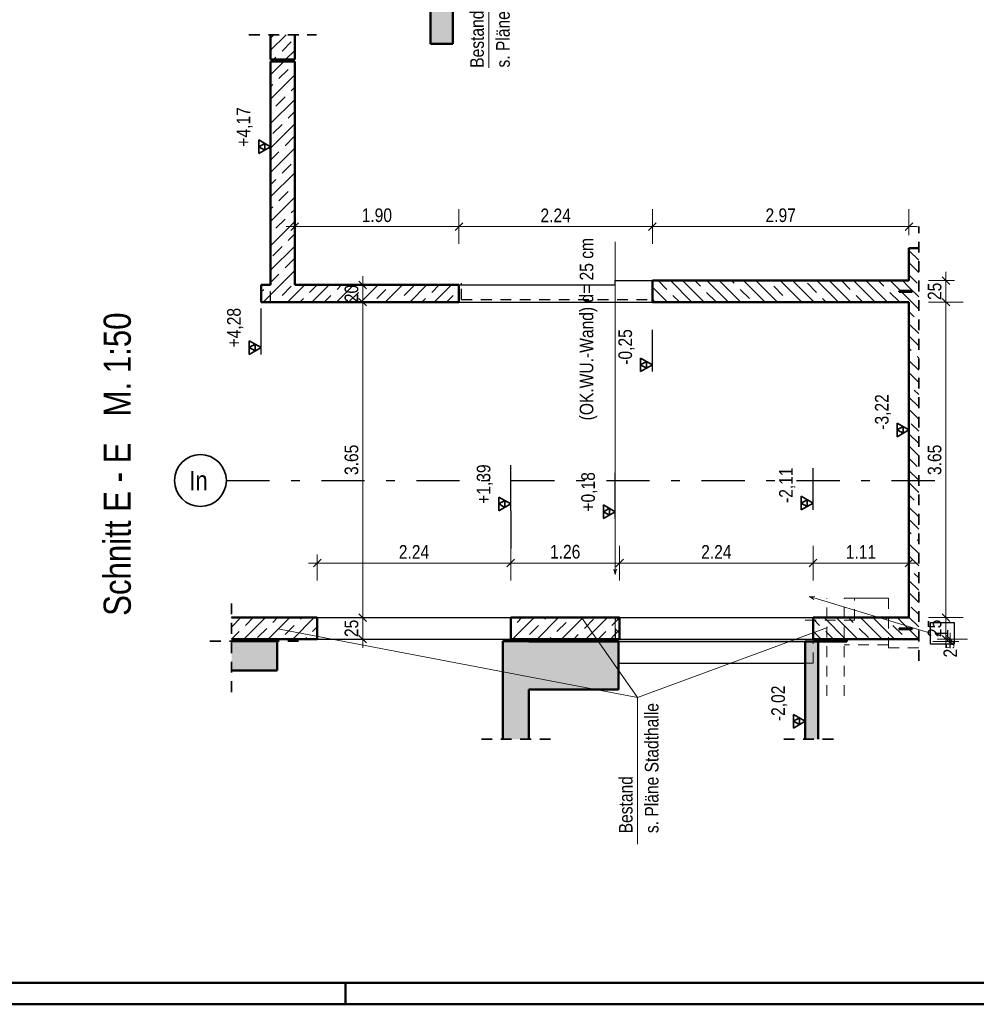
# Model space of a CAD drawing. Header units: millimetres. Extents: x 0 to 102, y -15 to 47.
# Tile 72 of 103: x 55 to 66, y 0 to 11. Entities that reach past the tile are written whole.
import ezdxf
from ezdxf.enums import TextEntityAlignment as Align

# ---------------------------------------------------------------- set-up
doc = ezdxf.new("R2010")
doc.units = ezdxf.units.MM
doc.linetypes.add('DASHDOTX2', pattern=[2, 1, -0.5, 0, -0.5])
doc.linetypes.add('HIDDEN', pattern=[0.375, 0.25, -0.125])
doc.layers.add('Achsen', color=7, linetype='Continuous', lineweight=20)
doc.layers.add('Schraffuren', color=7, linetype='Continuous', lineweight=20)
doc.styles.add('Arial Narrow', font='ARIALN.TTF')
doc.linetypes.add('STRAKON_Linetype_13', pattern='A,30,[130,ltypeshp.shx,S=3.75,R=-30,X=0,Y=0],-3.75,[130,ltypeshp.shx,S=3.75,R=-30,X=0,Y=0]', length=33.75)
doc.linetypes.add('STRAKON_Linetype_13_small', pattern='A,10.125,[130,ltypeshp.shx,S=3.75,R=-30,X=0,Y=0],-3.75,[130,ltypeshp.shx,S=3.75,R=-30,X=0,Y=0]', length=10.126)
doc.dimstyles.new('Arch_Strakon_dimstyle', dxfattribs={"dimtxt": 15.75, "dimasz": 1, "dimexe": 1.25, "dimexo": 0.0625, "dimgap": 1, "dimtad": 0, "dimzin": 12, "dimdsep": 46, "dimtxsty": 'Arial Narrow', "dimblk": 'Arrowhead_Tick', "dimsah": 1, "dimcen": 0, "dimse1": 1, "dimse2": 1, "dimclrd": 6, "dimclrt": 2, "dimazin": 0, "dimtfac": 1, "dimtdec": 4, "dimtmove": 0, "dimatfit": 3, "dimldrblk": 'NONE', "dimfxl": 1, "dimtvp": 1, "dimtolj": 1, "dimtzin": 0, "dimlwd": 13, "dimarcsym": 2})
pattern_1 = [(45, (0, 0), (-0.14142136, 0.14142136), [0.15, -0.1]), (45, (-0.07071, 0.07071), (-0.14142136, 0.14142136), [])]
pattern_2 = [(135, (0, 0), (-0.212132, -0.212132), []), (135, (-0.0707, -0.0707), (-0.212132, -0.212132), []), (135, (-0.14142, -0.14142), (-0.212132, -0.212132), [0.15, -0.1])]

# ---------------------------------------------------------------- blocks, each defined once
blk = doc.blocks.new('Arrowhead_Tick')
at = {"color": 0, "linetype": 'Continuous', "lineweight": -2}
for p, q in [((0, 20), (0, -10)), ((-1, 0), (0, 0)), ((10, 0), (0, 0))]:
    blk.add_line(p, q, dxfattribs=at)
at = {"color": 2, "linetype": 'Continuous', "lineweight": 35}
blk.add_line((4.4, 4.4), (-4.4, -4.4), dxfattribs=at)
blk = doc.blocks.new('*D540')
at = {"layer": 'Achsen', "color": 6, "linetype": 'Continuous', "lineweight": 13}
blk.add_line((62.183, 5.106), (64.403, 5.106), dxfattribs=at)
at = {"layer": 'Defpoints', "color": 0}
for p in [(64.413, 5.106), (62.173, 4.225), (64.413, 4.225)]:
    blk.add_point(p, dxfattribs=at)
at = {"layer": 'Achsen', "color": 6, "lineweight": 13, "xscale": 0.01, "yscale": 0.01, "zscale": 0.01}
blk.add_blockref('Arrowhead_Tick', (64.413, 5.106), dxfattribs=at)
at = {"layer": 'Achsen', "color": 6, "lineweight": 13, "xscale": 0.01, "yscale": 0.01, "zscale": 0.01, "rotation": 180}
blk.add_blockref('Arrowhead_Tick', (62.173, 5.106), dxfattribs=at)
at = {"layer": 'Achsen', "color": 2, "lineweight": 35, "insert": (63.293, 5.235), "char_height": 0.1575, "attachment_point": 5, "style": 'Arial Narrow'}
blk.add_mtext('\\A1;2.24', dxfattribs=at)
blk = doc.blocks.new('_None')
blk = doc.blocks.new('*D541')
at = {"layer": 'Achsen', "color": 6, "linetype": 'Continuous', "lineweight": 13}
blk.add_line((64.423, 5.106), (65.513, 5.106), dxfattribs=at)
at = {"layer": 'Defpoints', "color": 0}
for p in [(65.523, 5.106), (64.413, 4.475), (65.523, 4.475)]:
    blk.add_point(p, dxfattribs=at)
at = {"layer": 'Achsen', "color": 6, "lineweight": 13, "xscale": 0.01, "yscale": 0.01, "zscale": 0.01}
blk.add_blockref('Arrowhead_Tick', (65.523, 5.106), dxfattribs=at)
at = {"layer": 'Achsen', "color": 6, "lineweight": 13, "xscale": 0.01, "yscale": 0.01, "zscale": 0.01, "rotation": 180}
blk.add_blockref('Arrowhead_Tick', (64.413, 5.106), dxfattribs=at)
at = {"layer": 'Achsen', "color": 2, "lineweight": 35, "insert": (64.968, 5.235), "char_height": 0.1575, "attachment_point": 5, "style": 'Arial Narrow'}
blk.add_mtext('\\A1;1.11', dxfattribs=at)
blk = doc.blocks.new('*D543')
at = {"color": 6, "linetype": 'Continuous', "lineweight": 13}
blk.add_line((58.683, 5.106), (60.903, 5.106), dxfattribs=at)
at = {"layer": 'Defpoints', "color": 0}
for p in [(60.913, 5.106), (58.673, 4.475), (60.913, 4.475)]:
    blk.add_point(p, dxfattribs=at)
at = {"color": 6, "lineweight": 13, "xscale": 0.01, "yscale": 0.01, "zscale": 0.01}
blk.add_blockref('Arrowhead_Tick', (60.913, 5.106), dxfattribs=at)
at = {"color": 6, "lineweight": 13, "xscale": 0.01, "yscale": 0.01, "zscale": 0.01, "rotation": 180}
blk.add_blockref('Arrowhead_Tick', (58.673, 5.106), dxfattribs=at)
at = {"color": 2, "lineweight": 35, "insert": (59.793, 5.235), "char_height": 0.1575, "attachment_point": 5, "style": 'Arial Narrow'}
blk.add_mtext('\\A1;2.24', dxfattribs=at)
blk = doc.blocks.new('*D544')
at = {"color": 6, "linetype": 'Continuous', "lineweight": 13}
blk.add_line((60.923, 5.106), (62.163, 5.106), dxfattribs=at)
at = {"layer": 'Defpoints', "color": 0}
for p in [(62.173, 5.106), (60.913, 4.475), (62.173, 4.475)]:
    blk.add_point(p, dxfattribs=at)
at = {"color": 6, "lineweight": 13, "xscale": 0.01, "yscale": 0.01, "zscale": 0.01}
blk.add_blockref('Arrowhead_Tick', (62.173, 5.106), dxfattribs=at)
at = {"color": 6, "lineweight": 13, "xscale": 0.01, "yscale": 0.01, "zscale": 0.01, "rotation": 180}
blk.add_blockref('Arrowhead_Tick', (60.913, 5.106), dxfattribs=at)
at = {"color": 2, "lineweight": 35, "insert": (61.543, 5.236), "char_height": 0.1575, "attachment_point": 5, "style": 'Arial Narrow'}
blk.add_mtext('\\A1;1.26', dxfattribs=at)
blk = doc.blocks.new('*D545')
at = {"color": 6, "linetype": 'Continuous', "lineweight": 13}
blk.add_line((59.2, 4.235), (59.2, 4.465), dxfattribs=at)
at = {"layer": 'Defpoints', "color": 0}
for p in [(58.673, 4.475), (59.2, 4.475), (58.673, 4.225)]:
    blk.add_point(p, dxfattribs=at)
at = {"color": 6, "lineweight": 13, "xscale": 0.01, "yscale": 0.01, "zscale": 0.01}
for p, rotation in [((59.2, 4.475), 90), ((59.2, 4.225), 270)]:
    blk.add_blockref('Arrowhead_Tick', p, dxfattribs=dict(at, rotation=rotation))
at = {"color": 2, "lineweight": 35, "insert": (59.07, 4.35), "char_height": 0.1575, "attachment_point": 5, "rotation": 90, "style": 'Arial Narrow'}
blk.add_mtext('\\A1;25', dxfattribs=at)
blk = doc.blocks.new('*D546')
at = {"color": 6, "linetype": 'Continuous', "lineweight": 13}
blk.add_line((59.2, 4.485), (59.2, 8.115), dxfattribs=at)
at = {"layer": 'Defpoints', "color": 0}
for p in [(58.133, 8.125), (59.2, 8.125), (58.673, 4.475)]:
    blk.add_point(p, dxfattribs=at)
at = {"color": 6, "lineweight": 13, "xscale": 0.01, "yscale": 0.01, "zscale": 0.01}
for p, rotation in [((59.2, 8.125), 90), ((59.2, 4.475), 270)]:
    blk.add_blockref('Arrowhead_Tick', p, dxfattribs=dict(at, rotation=rotation))
at = {"color": 2, "lineweight": 35, "insert": (59.07, 6.3), "char_height": 0.1575, "attachment_point": 5, "rotation": 90, "style": 'Arial Narrow'}
blk.add_mtext('\\A1;3.65', dxfattribs=at)
blk = doc.blocks.new('*D547')
at = {"color": 6, "linetype": 'Continuous', "lineweight": 13}
blk.add_line((59.2, 8.135), (59.2, 8.315), dxfattribs=at)
at = {"layer": 'Defpoints', "color": 0}
for p in [(58.413, 8.325), (59.2, 8.325), (58.133, 8.125)]:
    blk.add_point(p, dxfattribs=at)
at = {"color": 6, "lineweight": 13, "xscale": 0.01, "yscale": 0.01, "zscale": 0.01}
for p, rotation in [((59.2, 8.325), 90), ((59.2, 8.125), 270)]:
    blk.add_blockref('Arrowhead_Tick', p, dxfattribs=dict(at, rotation=rotation))
at = {"color": 2, "lineweight": 35, "insert": (59.07, 8.225), "char_height": 0.1575, "attachment_point": 5, "rotation": 90, "style": 'Arial Narrow'}
blk.add_mtext('\\A1;20', dxfattribs=at)
blk = doc.blocks.new('*D767')
at = {"color": 6, "linetype": 'Continuous', "lineweight": 13}
blk.add_line((65.95, 4.235), (65.95, 4.465), dxfattribs=at)
at = {"layer": 'Defpoints', "color": 0}
for p in [(65.523, 4.475), (65.95, 4.475), (65.636, 4.225)]:
    blk.add_point(p, dxfattribs=at)
at = {"color": 6, "lineweight": 13, "xscale": 0.01, "yscale": 0.01, "zscale": 0.01}
for p, rotation in [((65.95, 4.475), 90), ((65.95, 4.225), 270)]:
    blk.add_blockref('Arrowhead_Tick', p, dxfattribs=dict(at, rotation=rotation))
at = {"color": 2, "lineweight": 35, "insert": (65.82, 4.35), "char_height": 0.1575, "attachment_point": 5, "rotation": 90, "style": 'Arial Narrow'}
blk.add_mtext('\\A1;25', dxfattribs=at)
blk = doc.blocks.new('*D768')
at = {"color": 6, "linetype": 'Continuous', "lineweight": 13}
blk.add_line((65.95, 4.485), (65.95, 8.115), dxfattribs=at)
at = {"layer": 'Defpoints', "color": 0}
for p in [(65.523, 8.125), (65.95, 8.125), (65.523, 4.475)]:
    blk.add_point(p, dxfattribs=at)
at = {"color": 6, "lineweight": 13, "xscale": 0.01, "yscale": 0.01, "zscale": 0.01}
for p, rotation in [((65.95, 8.125), 90), ((65.95, 4.475), 270)]:
    blk.add_blockref('Arrowhead_Tick', p, dxfattribs=dict(at, rotation=rotation))
at = {"color": 2, "lineweight": 35, "insert": (65.82, 6.3), "char_height": 0.1575, "attachment_point": 5, "rotation": 90, "style": 'Arial Narrow'}
blk.add_mtext('\\A1;3.65', dxfattribs=at)
blk = doc.blocks.new('*D769')
at = {"color": 6, "linetype": 'Continuous', "lineweight": 13}
blk.add_line((65.95, 8.135), (65.95, 8.365), dxfattribs=at)
at = {"layer": 'Defpoints', "color": 0}
for p in [(65.523, 8.375), (65.95, 8.375), (65.523, 8.125)]:
    blk.add_point(p, dxfattribs=at)
at = {"color": 6, "lineweight": 13, "xscale": 0.01, "yscale": 0.01, "zscale": 0.01}
for p, rotation in [((65.95, 8.375), 90), ((65.95, 8.125), 270)]:
    blk.add_blockref('Arrowhead_Tick', p, dxfattribs=dict(at, rotation=rotation))
at = {"color": 2, "lineweight": 35, "insert": (65.82, 8.25), "char_height": 0.1575, "attachment_point": 5, "rotation": 90, "style": 'Arial Narrow'}
blk.add_mtext('\\A1;25', dxfattribs=at)
blk = doc.blocks.new('*D770')
at = {"color": 6, "linetype": 'Continuous', "lineweight": 13}
blk.add_line((58.423, 9), (60.303, 9), dxfattribs=at)
at = {"layer": 'Defpoints', "color": 0}
for p in [(60.313, 9), (58.413, 8.325), (60.313, 8.325)]:
    blk.add_point(p, dxfattribs=at)
at = {"color": 6, "lineweight": 13, "xscale": 0.01, "yscale": 0.01, "zscale": 0.01}
blk.add_blockref('Arrowhead_Tick', (60.313, 9), dxfattribs=at)
at = {"color": 6, "lineweight": 13, "xscale": 0.01, "yscale": 0.01, "zscale": 0.01, "rotation": 180}
blk.add_blockref('Arrowhead_Tick', (58.413, 9), dxfattribs=at)
at = {"color": 2, "lineweight": 35, "insert": (59.363, 9.13), "char_height": 0.1575, "attachment_point": 5, "style": 'Arial Narrow'}
blk.add_mtext('\\A1;1.90', dxfattribs=at)
blk = doc.blocks.new('*D771')
at = {"color": 6, "linetype": 'Continuous', "lineweight": 13}
blk.add_line((60.323, 9), (62.543, 9), dxfattribs=at)
at = {"layer": 'Defpoints', "color": 0}
for p in [(62.553, 9), (60.313, 8.325), (62.553, 8.375)]:
    blk.add_point(p, dxfattribs=at)
at = {"color": 6, "lineweight": 13, "xscale": 0.01, "yscale": 0.01, "zscale": 0.01}
blk.add_blockref('Arrowhead_Tick', (62.553, 9), dxfattribs=at)
at = {"color": 6, "lineweight": 13, "xscale": 0.01, "yscale": 0.01, "zscale": 0.01, "rotation": 180}
blk.add_blockref('Arrowhead_Tick', (60.313, 9), dxfattribs=at)
at = {"color": 2, "lineweight": 35, "insert": (61.433, 9.129), "char_height": 0.1575, "attachment_point": 5, "style": 'Arial Narrow'}
blk.add_mtext('\\A1;2.24', dxfattribs=at)
blk = doc.blocks.new('*D772')
at = {"color": 6, "linetype": 'Continuous', "lineweight": 13}
blk.add_line((62.563, 9), (65.513, 9), dxfattribs=at)
at = {"layer": 'Defpoints', "color": 0}
for p in [(65.523, 9), (62.553, 8.375), (65.523, 8.375)]:
    blk.add_point(p, dxfattribs=at)
at = {"color": 6, "lineweight": 13, "xscale": 0.01, "yscale": 0.01, "zscale": 0.01}
blk.add_blockref('Arrowhead_Tick', (65.523, 9), dxfattribs=at)
at = {"color": 6, "lineweight": 13, "xscale": 0.01, "yscale": 0.01, "zscale": 0.01, "rotation": 180}
blk.add_blockref('Arrowhead_Tick', (62.553, 9), dxfattribs=at)
at = {"color": 2, "lineweight": 35, "insert": (64.038, 9.13), "char_height": 0.1575, "attachment_point": 5, "style": 'Arial Narrow'}
blk.add_mtext('\\A1;2.97', dxfattribs=at)
blk = doc.blocks.new('*D786')
at = {"color": 6, "linetype": 'Continuous', "lineweight": 13}
for p, q in [((66, 4.235), (66, 4.245)), ((66, 4.2), (66, 4.225)), ((66, 4.19), (66, 4.18))]:
    blk.add_line(p, q, dxfattribs=at)
at = {"layer": 'Defpoints', "color": 0}
for p in [(65.523, 4.225), (66, 4.225), (64.803, 4.2)]:
    blk.add_point(p, dxfattribs=at)
at = {"color": 6, "lineweight": 13, "xscale": 0.01, "yscale": 0.01, "zscale": 0.01}
for p, rotation in [((66, 4.2), 90), ((66, 4.225), 270)]:
    blk.add_blockref('Arrowhead_Tick', p, dxfattribs=dict(at, rotation=rotation))
at = {"color": 2, "lineweight": 35, "insert": (66.002, 4.094), "char_height": 0.1575, "attachment_point": 5, "rotation": 90, "style": 'Arial Narrow'}
blk.add_mtext('\\A1;2{\\A1;\\H.6x;\\S5;}', dxfattribs=at)

msp = doc.modelspace()

# ---------------------------------------------------------------- hatches: boundary and pattern name
at = {"lineweight": 13}
h = msp.add_hatch(dxfattribs=at)
h.set_pattern_fill('wuB', color=6, scale=0.01, angle=135, style=0, pattern_type=2)
h.set_pattern_definition(pattern_2)
h.paths.add_polyline_path([(65.5231882, 4.224682), (65.6357622, 4.224682), (65.6357622, 8.7496889), (65.5231882, 8.7496889)])
h = msp.add_hatch(dxfattribs=at)
h.set_pattern_fill('wuB', color=6, scale=0.01, angle=135, style=0, pattern_type=2)
h.set_pattern_definition(pattern_2)
h.paths.add_polyline_path([(62.5531882, 8.1247096), (65.5231882, 8.1247096), (65.5231882, 8.3747096), (62.5531882, 8.3747096)])
h = msp.add_hatch(dxfattribs=at)
h.set_pattern_fill('wuB', color=6, scale=0.01, angle=135, style=0, pattern_type=2)
h.set_pattern_definition(pattern_2)
h.paths.add_polyline_path([(62.1231882, 4.224682), (62.1731882, 4.224682), (62.1731882, 4.474682), (62.1231882, 4.474682)])
h = msp.add_hatch(dxfattribs=at)
h.set_pattern_fill('wuB', color=6, scale=0.01, angle=135, style=0, pattern_type=2)
h.set_pattern_definition(pattern_2)
h.paths.add_polyline_path([(64.4131882, 4.224682), (65.5231882, 4.224682), (65.5231882, 4.474682), (64.4131882, 4.474682)])
at = {"lineweight": 13, "true_color": 0xf9ddf2}
msp.add_hatch(color=7, dxfattribs=at).paths.add_polyline_path([(64.4731882, 4.224682), (64.4731882, 4.199682), (62.1230294, 4.1996786), (62.1230294, 4.2246786)])
at = {"layer": 'Schraffuren', "lineweight": 13, "true_color": 0xf0f0f0}
for points in [[(59.9831901, 11.1139054), (60.2431914, 11.1139054), (60.2431914, 12.9738163), (59.9831901, 12.9738163)], [(57.6816928, 3.86359), (58.2100289, 3.86359), (58.2100289, 4.2009795), (57.6816928, 4.2009795)], [(60.8231847, 3.0679458), (61.1231847, 3.0679458), (61.1231847, 4.2006092), (60.8231847, 4.2006092)], [(61.1231847, 3.6427263), (62.1611882, 3.6427263), (62.1611882, 4.1972919), (61.1231847, 4.1972919)], [(64.3231954, 3.0679458), (64.4721958, 3.0679458), (64.4721958, 4.1972919), (64.3231954, 4.1972919)]]:
    msp.add_hatch(color=7, dxfattribs=at).paths.add_polyline_path(points)
at = {"layer": 'Schraffuren', "lineweight": 13}
h = msp.add_hatch(dxfattribs=at)
h.set_pattern_fill('bB', color=6, scale=0.01, angle=45, style=0, pattern_type=2)
h.set_pattern_definition(pattern_1)
h.paths.add_polyline_path([(58.4131822, 10.9312637), (58.4131705, 11.2187026), (58.1331822, 11.2187026), (58.1331822, 10.9312637)])
h = msp.add_hatch(dxfattribs=at)
h.set_pattern_fill('bB', color=6, scale=0.01, angle=45, style=0, pattern_type=2)
h.set_pattern_definition(pattern_1)
h.paths.add_polyline_path([(58.4131705, 8.1247096), (58.4131822, 10.9112639), (58.1331822, 10.9112639), (58.1331822, 8.1246848)])
h = msp.add_hatch(dxfattribs=at)
h.set_pattern_fill('bB', color=6, scale=0.01, angle=45, style=0, pattern_type=2)
h.set_pattern_definition(pattern_1)
h.paths.add_polyline_path([(58.1331822, 8.1246848), (58.1331882, 8.3246881), (58.0231882, 8.3246855), (58.0231882, 8.1246855)])
h = msp.add_hatch(dxfattribs=at)
h.set_pattern_fill('bB', color=6, scale=0.01, angle=45, style=0, pattern_type=2)
h.set_pattern_definition(pattern_1)
h.paths.add_polyline_path([(58.4131705, 8.1247096), (60.3131882, 8.1246881), (60.3131882, 8.3246881), (58.4131705, 8.3246881)])
at = {"layer": 'Schraffuren', "lineweight": 13, "true_color": 0xff0000}
for points in [[(65.5581882, 8.2446848), (65.5581882, 8.2546848), (65.4081882, 8.2546848), (65.4081882, 8.2446848)], [(65.5581882, 4.339682), (65.5581882, 4.349682), (65.4081882, 4.349682), (65.4081882, 4.339682)], [(64.4731882, 4.1996786), (64.8031882, 4.1996786), (64.8031882, 4.2246786), (64.4731882, 4.2246786)]]:
    msp.add_hatch(color=1, dxfattribs=at).paths.add_polyline_path(points)
at = {"layer": 'Schraffuren', "lineweight": 13}
h = msp.add_hatch(dxfattribs=at)
h.set_pattern_fill('bB', color=6, scale=0.01, angle=45, style=0, pattern_type=2)
h.set_pattern_definition(pattern_1)
h.paths.add_polyline_path([(58.1331882, 4.224682), (58.1331882, 4.474682), (57.6816928, 4.4746786), (57.6816928, 4.224682)])
h = msp.add_hatch(dxfattribs=at)
h.set_pattern_fill('bB', color=6, scale=0.01, angle=45, style=0, pattern_type=2)
h.set_pattern_definition(pattern_1)
h.paths.add_polyline_path([(58.1331882, 4.224682), (58.6731882, 4.224682), (58.6731882, 4.474682), (58.1331882, 4.474682)])
h = msp.add_hatch(dxfattribs=at)
h.set_pattern_fill('bB', color=6, scale=0.01, angle=45, style=0, pattern_type=2)
h.set_pattern_definition(pattern_1)
h.paths.add_polyline_path([(62.1231882, 4.224682), (62.1231882, 4.474682), (60.9131882, 4.474682), (60.9131882, 4.224682)])
h = msp.add_hatch(dxfattribs=at)
h.set_pattern_fill('bB', color=6, scale=0.01, angle=45, style=0, pattern_type=2)
h.set_pattern_definition(pattern_1)
h.paths.add_polyline_path([(62.1731882, 4.224682), (62.1731882, 4.474682), (62.1231882, 4.474682), (62.1231882, 4.224682)])

# ---------------------------------------------------------------- linework, layer by layer
at = {"color": 4, "linetype": 'Continuous', "lineweight": 50}
for p, q in [((59.9831901, 11.1139054), (59.9831901, 12.6238185)), ((60.2431914, 11.1139054), (60.2431914, 12.3939317)), ((58.1331822, 10.9312637), (58.1331822, 11.2187026)), ((58.4131705, 10.9312637), (58.4131705, 11.2187026)), ((60.2431914, 11.1139054), (59.9831901, 11.1139054)), ((58.1331822, 10.9312637), (58.4131822, 10.9312637)), ((58.1331822, 8.3246855), (58.1331822, 10.9112639)), ((58.1331822, 10.9112639), (58.4131822, 10.9112639)), ((58.4131705, 8.3246881), (58.4131705, 10.9112639)), ((65.5231882, 8.3746944), (65.5231882, 8.7496889)), ((65.5231882, 8.7496889), (65.6357622, 8.7496889)), ((58.0231882, 8.3246881), (58.1331882, 8.3246881)), ((58.0231882, 8.1246855), (58.0231882, 8.3246855)), ((58.4131705, 8.3246881), (60.3131882, 8.3246881)), ((60.3131882, 8.1246881), (60.3131882, 8.3246881)), ((62.5531882, 8.1246881), (62.5531882, 8.3747096)), ((62.5531882, 8.3747096), (65.5231882, 8.3747096)), ((65.4081882, 8.2446848), (65.4081882, 8.2546848)), ((65.4081882, 8.2546848), (65.5581882, 8.2546848)), ((65.4081882, 8.2446848), (65.5581882, 8.2446848)), ((65.5581882, 8.2446848), (65.5581882, 8.2546848)), ((58.0231882, 8.1247096), (58.1331822, 8.1247096)), ((58.1331822, 8.1247096), (58.4131705, 8.1247096)), ((58.4131705, 8.1247096), (60.3131882, 8.1247096)), ((62.5531882, 8.1247096), (65.5231882, 8.1247096)), ((65.5231882, 4.474682), (65.5231882, 8.1246944)), ((57.6816928, 4.474682), (58.1331882, 4.474682)), ((58.1331882, 4.474682), (58.6731882, 4.474682)), ((58.6731882, 4.224682), (58.6731882, 4.474682)), ((60.9131882, 4.224682), (60.9131882, 4.474682)), ((60.9131882, 4.474682), (62.1231882, 4.474682)), ((62.1231882, 4.474682), (62.1731882, 4.474682)), ((62.1731882, 4.224682), (62.1731882, 4.474682)), ((64.4131882, 4.224682), (64.4131882, 4.474682)), ((64.4131882, 4.474682), (65.5231882, 4.474682)), ((65.4081882, 4.339682), (65.4081882, 4.349682)), ((65.4081882, 4.349682), (65.5581882, 4.349682)), ((65.4081882, 4.339682), (65.5581882, 4.339682)), ((65.5581882, 4.339682), (65.5581882, 4.349682)), ((57.6816928, 4.224682), (58.1331882, 4.224682)), ((58.1331882, 4.224682), (58.6731882, 4.224682)), ((60.9131882, 4.224682), (62.1231882, 4.224682)), ((62.1231882, 4.224682), (62.1731882, 4.224682)), ((64.4131882, 4.224682), (64.4731882, 4.224682)), ((64.4731882, 4.224682), (64.8031882, 4.224682)), ((64.4731882, 4.1996786), (64.4731882, 4.2246786)), ((64.8031882, 4.224682), (65.5231882, 4.224682)), ((64.8031882, 4.1996786), (64.8031882, 4.2246786)), ((65.5231882, 4.224682), (65.6357622, 4.224682)), ((57.6816928, 4.2009795), (58.2100289, 4.2009795)), ((58.2100289, 3.86359), (58.2100289, 4.2009795)), ((60.8231847, 3.0679458), (60.8231847, 4.2006092)), ((60.8231847, 4.2006092), (61.1231847, 4.2006092)), ((61.1231847, 4.1972919), (61.1231847, 4.2006092)), ((61.1231847, 4.1972919), (62.1611882, 4.1972919)), ((62.1611882, 3.6427263), (62.1611882, 4.1972919)), ((64.3231954, 3.0679458), (64.3231954, 4.1972919)), ((64.3231954, 4.1972919), (64.4721958, 4.1972919)), ((64.4721958, 3.0679458), (64.4721958, 4.1972919)), ((64.4731882, 4.199682), (64.8031882, 4.199682)), ((57.6816928, 3.86359), (58.2100289, 3.86359)), ((61.1231847, 3.0679458), (61.1231847, 3.6427263)), ((61.1231847, 3.6427263), (62.1611882, 3.6427263)), ((1, 0.25), (87.25, 0.25)), ((0, 0), (87.5, 0))]:
    msp.add_line(p, q, dxfattribs=at)
at = {"color": 5, "linetype": 'Continuous', "lineweight": 18}
for p, q in [((60.6603333, 10.836953), (60.6603333, 12.2431302)), ((65.7702799, 4.2932047), (64.3703097, 4.7179756)), ((64.4230572, 4.6851706), (64.3703097, 4.7179756)), ((64.3703097, 4.7179756), (64.4323929, 4.7159394)), ((65.2840632, 4.6996786), (64.7731954, 4.6996786)), ((62.3820516, 3.551707), (61.7440679, 4.4607279)), ((62.3820516, 3.551707), (58.2364279, 4.3408098)), ((62.3820516, 3.551707), (64.5814165, 4.3599936)), ((62.3820516, 1.8524691), (62.3820516, 3.551707))]:
    msp.add_line(p, q, dxfattribs=at)
at = {"color": 2, "linetype": 'HIDDEN', "lineweight": 35, "ltscale": 0.5}
for p, q in [((57.8831822, 11.2187026), (58.6631822, 11.2187026)), ((65.6357622, 3.974682), (65.6357622, 8.9996889)), ((57.6816928, 3.61359), (57.6816928, 4.7246786)), ((57.4316928, 4.2013244), (58.4600289, 4.2013244)), ((57.6816928, 3.8639349), (58.2100289, 3.8639349)), ((60.5731847, 3.0679458), (61.3731847, 3.0679458)), ((64.0731954, 3.0679458), (64.7221958, 3.0679458))]:
    msp.add_line(p, q, dxfattribs=at)
at = {"color": 3, "linetype": 'Continuous', "lineweight": 25}
for p, q in [((58.1331882, 9.8445323), (58.1331882, 10.3731076)), ((60.3131882, 8.3246881), (62.1231882, 8.3246881)), ((62.1230294, 8.3246881), (62.1230294, 8.3746881)), ((62.1231882, 8.3747096), (62.5531882, 8.3747096)), ((60.3131882, 8.1247096), (62.5531882, 8.1247096)), ((60.9131882, 5.7110527), (60.9131882, 6.2396279)), ((64.4131882, 5.72125), (64.4131882, 6.2056051)), ((62.1230294, 5.6212759), (62.1230294, 6.1498512)), ((60.9131882, 5.7110527), (60.9131882, 5.273148)), ((58.6731882, 4.474682), (60.5031882, 4.474682)), ((60.5031882, 4.474682), (60.9131882, 4.474682)), ((62.1731882, 4.474682), (64.4131882, 4.474682)), ((65.7702799, 4.1672047), (65.7702799, 4.4192047)), ((65.7702799, 4.4192047), (66.0442799, 4.4192047)), ((66.0442799, 4.4192047), (66.0442799, 4.1672047)), ((58.6731882, 4.224682), (60.5031882, 4.224682)), ((60.5031882, 4.224682), (60.9131882, 4.224682)), ((62.1230294, 4.1996786), (62.1230294, 4.2246786)), ((62.1731882, 4.224682), (64.4131882, 4.224682)), ((58.2100289, 4.2009795), (58.2100289, 4.2013244)), ((62.1231882, 4.199682), (62.1611882, 4.199682)), ((62.1611882, 4.1972919), (62.1611882, 4.199682)), ((62.1611882, 4.199682), (64.4131882, 4.199682)), ((64.4131882, 4.1972919), (64.4131882, 4.199682)), ((64.4131882, 4.199682), (64.4731882, 4.199682)), ((66.0442799, 4.1672047), (65.7702799, 4.1672047)), ((62.1611882, 3.9461286), (64.3231954, 3.9461286)), ((64.3231954, 3.1967722), (64.3231954, 3.6811273))]:
    msp.add_line(p, q, dxfattribs=at)
at = {"color": 2, "linetype": 'Continuous', "lineweight": 35}
for p, q in [((58.1331882, 9.9232823), (57.9967932, 10.0020323)), ((57.9967932, 10.0020323), (57.9967932, 9.8445323)), ((58.0649907, 9.9626573), (57.9967932, 9.9232823)), ((57.9967932, 9.8445323), (58.1331882, 9.9232823)), ((57.9967932, 9.9232823), (58.0649907, 9.8839073)), ((58.0649907, 9.8839073), (58.0649907, 9.9626573)), ((60.9131882, 5.7898027), (60.7767932, 5.8685527)), ((60.7767932, 5.8685527), (60.7767932, 5.7110527)), ((60.8449907, 5.8291777), (60.7767932, 5.7898027)), ((60.8449907, 5.7504277), (60.8449907, 5.8291777)), ((64.4131882, 5.8), (64.2767932, 5.87875)), ((64.2767932, 5.87875), (64.2767932, 5.72125)), ((64.3449907, 5.839375), (64.2767932, 5.8)), ((64.3449907, 5.760625), (64.3449907, 5.839375)), ((60.7767932, 5.7110527), (60.9131882, 5.7898027)), ((60.7767932, 5.7898027), (60.8449907, 5.7504277)), ((62.1230294, 5.7000259), (61.9866344, 5.7787759)), ((61.9866344, 5.7787759), (61.9866344, 5.6212759)), ((62.0548319, 5.7394009), (61.9866344, 5.7000259)), ((61.9866344, 5.6212759), (62.1230294, 5.7000259)), ((61.9866344, 5.7000259), (62.0548319, 5.6606509)), ((62.0548319, 5.6606509), (62.0548319, 5.7394009)), ((64.2767932, 5.72125), (64.4131882, 5.8)), ((64.2767932, 5.8), (64.3449907, 5.760625)), ((64.3231954, 3.2755222), (64.1868004, 3.3542722)), ((64.1868004, 3.3542722), (64.1868004, 3.1967722)), ((64.2549979, 3.3148972), (64.1868004, 3.2755222)), ((64.2549979, 3.2361472), (64.2549979, 3.3148972)), ((64.1868004, 3.1967722), (64.3231954, 3.2755222)), ((64.1868004, 3.2755222), (64.2549979, 3.2361472))]:
    msp.add_line(p, q, dxfattribs=at)
at = {"color": 6, "linetype": 'STRAKON_Linetype_13', "lineweight": 13, "ltscale": 0.01}
msp.add_line((62.1231882, 8.8246881), (62.1230294, 4.974682), dxfattribs=at)
at = {"color": 3, "linetype": 'HIDDEN', "lineweight": 25, "ltscale": 0.5}
for p, q in [((58.1331822, 8.1246848), (58.1331822, 8.3246855)), ((62.1248046, 4.224682), (62.1248046, 4.474682))]:
    msp.add_line(p, q, dxfattribs=at)
at = {"color": 9, "linetype": 'HIDDEN', "lineweight": 0, "ltscale": 0.5}
for p, q in [((62.1230294, 8.1247096), (62.1230294, 8.3246881)), ((64.4131882, 3.9461286), (64.4131882, 4.1972919)), ((64.3231954, 3.9461286), (64.4131882, 3.9461286))]:
    msp.add_line(p, q, dxfattribs=at)
at = {"color": 6, "linetype": 'STRAKON_Linetype_13_small', "lineweight": 13, "ltscale": 0.01}
for p, q in [((62.1230294, 4.974682), (62.1069549, 5.0346826)), ((62.1391088, 5.0346813), (62.1230294, 4.974682))]:
    msp.add_line(p, q, dxfattribs=at)
at = {"color": 5, "linetype": 'HIDDEN', "lineweight": 18, "ltscale": 0.5}
for p, q in [((64.5731954, 3.5679458), (64.5731954, 4.6972919)), ((64.7731954, 3.5679458), (64.7731954, 4.6972919)), ((64.8931954, 4.4461286), (64.8931954, 4.6996786)), ((65.2840632, 4.1246786), (65.2840632, 4.7246786)), ((64.3231954, 4.4461286), (64.8931954, 4.4461286)), ((65.2840632, 4.1603941), (64.7731954, 4.1603941)), ((65.6357622, 4.1246786), (65.2840632, 4.1246786))]:
    msp.add_line(p, q, dxfattribs=at)
at = {"color": 9, "linetype": 'Continuous', "lineweight": 0}
msp.add_line((62.1230294, 4.2246786), (62.1230294, 4.474682), dxfattribs=at)
at = {"color": 4, "linetype": 'Continuous', "lineweight": 50, "ltscale": 0.2}
msp.add_line((59, 0), (59, 0.25), dxfattribs=at)
at = {"layer": 'Achsen', "color": 3, "linetype": 'Continuous', "lineweight": 25}
for p, q in [((60.3431882, 8.3246881), (60.3431882, 8.3446881)), ((58.0231882, 7.52125), (58.0231882, 8.0498252)), ((62.5531882, 7.3207567), (62.5531882, 7.8051118)), ((65.5231882, 6.5683169), (65.5231882, 7.052672))]:
    msp.add_line(p, q, dxfattribs=at)
at = {"layer": 'Achsen', "color": 3, "linetype": 'HIDDEN', "lineweight": 25, "ltscale": 0.5}
for q in [(60.3431882, 8.3246881), (62.5231882, 8.1546881)]:
    msp.add_line((60.3431882, 8.1546881), q, dxfattribs=at)
at = {"layer": 'Achsen', "color": 2, "linetype": 'Continuous', "lineweight": 35}
for p, q in [((58.0231882, 7.6), (57.8867932, 7.67875)), ((57.8867932, 7.67875), (57.8867932, 7.52125)), ((57.9549907, 7.639375), (57.8867932, 7.6)), ((57.9549907, 7.560625), (57.9549907, 7.639375)), ((57.8867932, 7.52125), (58.0231882, 7.6)), ((57.8867932, 7.6), (57.9549907, 7.560625)), ((62.5531882, 7.3995067), (62.4167932, 7.4782567)), ((62.4167932, 7.4782567), (62.4167932, 7.3207567)), ((62.4849907, 7.4388817), (62.4167932, 7.3995067)), ((62.4849907, 7.3601317), (62.4849907, 7.4388817)), ((62.4167932, 7.3207567), (62.5531882, 7.3995067)), ((62.4167932, 7.3995067), (62.4849907, 7.3601317)), ((65.5231882, 6.6470669), (65.3867932, 6.7258169)), ((65.3867932, 6.7258169), (65.3867932, 6.5683169)), ((65.4549907, 6.6864419), (65.3867932, 6.6470669)), ((65.3867932, 6.5683169), (65.5231882, 6.6470669)), ((65.3867932, 6.6470669), (65.4549907, 6.6076919)), ((65.4549907, 6.6076919), (65.4549907, 6.6864419))]:
    msp.add_line(p, q, dxfattribs=at)
at = {"layer": 'Achsen', "color": 3, "linetype": 'DASHDOTX2', "lineweight": 25, "ltscale": 0.5}
msp.add_line((57.6210731, 6.0612637), (66.0026841, 6.0612637), dxfattribs=at)
at = {"layer": 'Achsen', "color": 4, "linetype": 'Continuous', "lineweight": 50}
msp.add_line((58.2400289, 4.2009795), (58.2400289, 4.2013244), dxfattribs=at)
at = {"layer": 'Achsen', "color": 9, "linetype": 'Continuous', "lineweight": 0}
for centre in [(65.5231882, 8.6247096), (57.6816928, 4.4746786)]:
    msp.add_circle(centre, 0.00111, dxfattribs=at)
at = {"layer": 'Achsen', "color": 2, "linetype": 'Continuous', "lineweight": 35}
msp.add_circle((57.3210731, 6.0612637), 0.3, dxfattribs=at)

# ---------------------------------------------------------------- texts
at = {"color": 2, "lineweight": 35, "style": 'Arial Narrow'}
for s, p in [('s. Pläne Stadthalle', (60.9013411, 10.8399343)), ('Bestand', (60.6015716, 10.836953)), ('(OK.WU.-Wand) d= 25 cm', (61.8689165, 6.7571816)), ('1', (65.9797514, 4.240337)), ('s. Pläne Stadthalle', (62.6230594, 1.9811926)), ('Bestand', (62.32329, 1.9782113))]:
    msp.add_text(s, height=0.1575, rotation=90, dxfattribs=at).set_placement(p)
at = {"color": 1, "lineweight": 70, "style": 'Arial Narrow'}
msp.add_text('Schnitt E - E   M. 1:50', height=0.315, rotation=90, dxfattribs=at).set_placement((56.5149634, 4.4952423))
at = {"color": 2, "lineweight": 35, "char_height": 0.1575, "attachment_point": 1, "rotation": 90, "line_spacing_factor": 0.9, "style": 'Arial Narrow'}
for s, insert in [(' +4,17', (57.7394382, 9.8744573)), (' +1,39', (60.5194382, 5.7409777)), (' -2,11', (64.0194382, 5.751175)), (' +0,18', (61.7292794, 5.6512009)), (' -2,02', (63.9294454, 3.2266972))]:
    msp.add_mtext(s, dxfattribs=dict(at, insert=insert))
at = {"layer": 'Achsen', "color": 4, "lineweight": 50, "style": 'Arial Narrow'}
msp.add_text('In', height=0.225, dxfattribs=at).set_placement((57.2981151, 6.0604362), align=Align.MIDDLE_CENTER)
at = {"layer": 'Achsen', "color": 2, "lineweight": 35, "char_height": 0.1575, "attachment_point": 1, "rotation": 90, "line_spacing_factor": 0.9, "style": 'Arial Narrow'}
for s, insert in [(' +4,28', (57.6294382, 7.551175)), (' -0,25', (62.1594382, 7.3506817)), (' -3,22', (65.1294382, 6.5982419))]:
    msp.add_mtext(s, dxfattribs=dict(at, insert=insert))

# ---------------------------------------------------------------- dimensions: what is measured, and where the dimension line sits
at = {"lineweight": 35}
for base, p1, p2, text, override, picture, middle in [((60.3131882, 9), (58.4131705, 8.3246881), (60.3131882, 8.3246881), '1.90', {"dimscale": 0.01, "dimtxt": 15.75, "dimasz": 1, "dimgap": 5, "dimtad": 1, "dimjust": 0, "dimtih": 0, "dimtoh": 0, "dimdec": 5, "dimdsep": 46, "dimtxsty": 'Arial Narrow', "dimclrd": 6, "dimclrt": 2, "dimtix": 1, "dimtofl": 255, "dimtmove": 0, "dimatfit": 2, "dimfxl": 0, "dimfxlon": 0, "dimtvp": 31.746032, "dimlwd": 13}, '*D770', (59.3631794, 9)), ((62.5531882, 9), (60.3131882, 8.3246881), (62.5531882, 8.3747096), '2.24', {"dimscale": 0.01, "dimtxt": 15.75, "dimasz": 1, "dimgap": 5, "dimtad": 1, "dimjust": 0, "dimtih": 0, "dimtoh": 0, "dimdec": 5, "dimdsep": 46, "dimtxsty": 'Arial Narrow', "dimclrd": 6, "dimclrt": 2, "dimtix": 1, "dimtofl": 255, "dimtmove": 0, "dimatfit": 2, "dimfxl": 0, "dimfxlon": 0, "dimtvp": 31.746032, "dimlwd": 13}, '*D771', (61.4331882, 9)), ((65.5231882, 9), (62.5531882, 8.3747096), (65.5231882, 8.3747096), '2.97', {"dimscale": 0.01, "dimtxt": 15.75, "dimasz": 1, "dimgap": 5, "dimtad": 1, "dimjust": 0, "dimtih": 0, "dimtoh": 0, "dimdec": 5, "dimdsep": 46, "dimtxsty": 'Arial Narrow', "dimclrd": 6, "dimclrt": 2, "dimtix": 1, "dimtofl": 255, "dimtmove": 0, "dimatfit": 2, "dimfxl": 0, "dimfxlon": 0, "dimtvp": 31.746032, "dimlwd": 13}, '*D772', (64.0381882, 9)), ((60.9131882, 5.1057721), (58.6731882, 4.474682), (60.9131882, 4.474682), '2.24', {"dimscale": 0.01, "dimtxt": 15.75, "dimasz": 1, "dimgap": 5, "dimtad": 1, "dimjust": 0, "dimtih": 0, "dimtoh": 0, "dimdec": 4, "dimdsep": 46, "dimtxsty": 'Arial Narrow', "dimclrd": 6, "dimclrt": 2, "dimtix": 1, "dimtofl": 255, "dimtmove": 0, "dimatfit": 2, "dimfxl": 0, "dimfxlon": 0, "dimtvp": 31.746032, "dimlwd": 13}, '*D543', (59.7931882, 5.1057721)), ((62.1731882, 5.1057721), (60.9131882, 4.474682), (62.1731882, 4.474682), '1.26', {"dimscale": 0.01, "dimtxt": 15.75, "dimasz": 1, "dimgap": 5, "dimtad": 1, "dimjust": 0, "dimtih": 0, "dimtoh": 0, "dimdec": 4, "dimdsep": 46, "dimtxsty": 'Arial Narrow', "dimclrd": 6, "dimclrt": 2, "dimtix": 1, "dimtofl": 255, "dimtmove": 0, "dimatfit": 2, "dimfxl": 0, "dimfxlon": 0, "dimtvp": 31.746032, "dimlwd": 13}, '*D544', (61.5431882, 5.1057721))]:
    dim = msp.add_linear_dim(base=base, p1=p1, p2=p2, text=text, dimstyle='Arch_Strakon_dimstyle', override=override, dxfattribs=at)
    dim.commit()
    dim.dimension.update_dxf_attribs({"geometry": picture, "text_midpoint": middle, "dimtype": 160})
for base, p1, p2, text, override, picture, middle in [((65.95, 8.3747096), (65.5231882, 8.1247096), (65.5231882, 8.3747096), '25', {"dimscale": 0.01, "dimtxt": 15.75, "dimasz": 1, "dimgap": 5, "dimtad": 1, "dimjust": 0, "dimtih": 0, "dimtoh": 0, "dimdec": 5, "dimdsep": 46, "dimtxsty": 'Arial Narrow', "dimclrd": 6, "dimclrt": 2, "dimtix": 1, "dimtofl": 255, "dimtmove": 0, "dimatfit": 2, "dimfxl": 0, "dimfxlon": 0, "dimtvp": 31.746032, "dimlwd": 13}, '*D769', (65.95, 8.2497096)), ((59.2, 8.3246881), (58.1331822, 8.1247096), (58.4131705, 8.3246881), '20', {"dimscale": 0.01, "dimtxt": 15.75, "dimasz": 1, "dimgap": 5, "dimtad": 1, "dimjust": 0, "dimtih": 0, "dimtoh": 0, "dimdec": 4, "dimdsep": 46, "dimtxsty": 'Arial Narrow', "dimclrd": 6, "dimclrt": 2, "dimtix": 1, "dimtofl": 255, "dimtmove": 0, "dimatfit": 2, "dimfxl": 0, "dimfxlon": 0, "dimtvp": 31.746032, "dimlwd": 13}, '*D547', (59.2, 8.2246989)), ((59.2, 8.1247096), (58.6731882, 4.474682), (58.1331822, 8.1247096), '3.65', {"dimscale": 0.01, "dimtxt": 15.75, "dimasz": 1, "dimgap": 5, "dimtad": 1, "dimjust": 0, "dimtih": 0, "dimtoh": 0, "dimdec": 4, "dimdsep": 46, "dimtxsty": 'Arial Narrow', "dimclrd": 6, "dimclrt": 2, "dimtix": 1, "dimtofl": 255, "dimtmove": 0, "dimatfit": 2, "dimfxl": 0, "dimfxlon": 0, "dimtvp": 31.746032, "dimlwd": 13}, '*D546', (59.2, 6.2996958)), ((65.95, 8.1247096), (65.5231882, 4.474682), (65.5231882, 8.1247096), '3.65', {"dimscale": 0.01, "dimtxt": 15.75, "dimasz": 1, "dimgap": 5, "dimtad": 1, "dimjust": 0, "dimtih": 0, "dimtoh": 0, "dimdec": 5, "dimdsep": 46, "dimtxsty": 'Arial Narrow', "dimclrd": 6, "dimclrt": 2, "dimtix": 1, "dimtofl": 255, "dimtmove": 0, "dimatfit": 2, "dimfxl": 0, "dimfxlon": 0, "dimtvp": 31.746032, "dimlwd": 13}, '*D768', (65.95, 6.2996958)), ((59.2, 4.474682), (58.6731882, 4.224682), (58.6731882, 4.474682), '25', {"dimscale": 0.01, "dimtxt": 15.75, "dimasz": 1, "dimgap": 5, "dimtad": 1, "dimjust": 0, "dimtih": 0, "dimtoh": 0, "dimdec": 4, "dimdsep": 46, "dimtxsty": 'Arial Narrow', "dimclrd": 6, "dimclrt": 2, "dimtix": 1, "dimtofl": 255, "dimtmove": 0, "dimatfit": 2, "dimfxl": 0, "dimfxlon": 0, "dimtvp": 31.746032, "dimlwd": 13}, '*D545', (59.2, 4.349682)), ((65.95, 4.474682), (65.6357622, 4.224682), (65.5231882, 4.474682), '25', {"dimscale": 0.01, "dimtxt": 15.75, "dimasz": 1, "dimgap": 5, "dimtad": 1, "dimjust": 0, "dimtih": 0, "dimtoh": 0, "dimdec": 5, "dimdsep": 46, "dimtxsty": 'Arial Narrow', "dimclrd": 6, "dimclrt": 2, "dimtix": 1, "dimtofl": 255, "dimtmove": 0, "dimatfit": 2, "dimfxl": 0, "dimfxlon": 0, "dimtvp": 31.746032, "dimlwd": 13}, '*D767', (65.95, 4.349682)), ((66, 4.224682), (64.8031882, 4.199682), (65.5231882, 4.224682), '2{\\A1;\\H.6x;\\S5;}', {"dimscale": 0.01, "dimtxt": 15.75, "dimasz": 1, "dimgap": 5, "dimtad": 0, "dimjust": 0, "dimtih": 0, "dimtoh": 0, "dimdec": 5, "dimdsep": 46, "dimtxsty": 'Arial Narrow', "dimclrd": 6, "dimclrt": 2, "dimtix": 0, "dimtofl": 255, "dimtmove": 2, "dimatfit": 2, "dimfxl": 0, "dimfxlon": 0, "dimtvp": 31.746032, "dimlwd": 13}, '*D786', (66.0020577, 4.0941324))]:
    dim = msp.add_linear_dim(base=base, p1=p1, p2=p2, angle=90, text=text, dimstyle='Arch_Strakon_dimstyle', override=override, dxfattribs=at)
    dim.commit()
    dim.dimension.update_dxf_attribs({"geometry": picture, "text_midpoint": middle, "dimtype": 160})
at = {"layer": 'Achsen', "lineweight": 35}
for base, p1, p2, text, picture, middle in [((64.4131882, 5.1057721), (62.1731882, 4.224682), (64.4131882, 4.224682), '2.24', '*D540', (63.2931882, 5.1057721)), ((65.5231882, 5.1057721), (64.4131882, 4.474682), (65.5231882, 4.474682), '1.11', '*D541', (64.9681882, 5.1057721))]:
    dim = msp.add_linear_dim(base=base, p1=p1, p2=p2, text=text, dimstyle='Arch_Strakon_dimstyle', override={"dimscale": 0.01, "dimtxt": 15.75, "dimasz": 1, "dimgap": 5, "dimtad": 1, "dimjust": 0, "dimtih": 0, "dimtoh": 0, "dimdec": 5, "dimdsep": 46, "dimtxsty": 'Arial Narrow', "dimclrd": 6, "dimclrt": 2, "dimtix": 1, "dimtofl": 255, "dimtmove": 0, "dimatfit": 2, "dimfxl": 0, "dimfxlon": 0, "dimtvp": 31.746032, "dimlwd": 13}, dxfattribs=at)
    dim.commit()
    dim.dimension.update_dxf_attribs({"geometry": picture, "text_midpoint": middle, "dimtype": 160})

doc.saveas('drawing.dxf')
